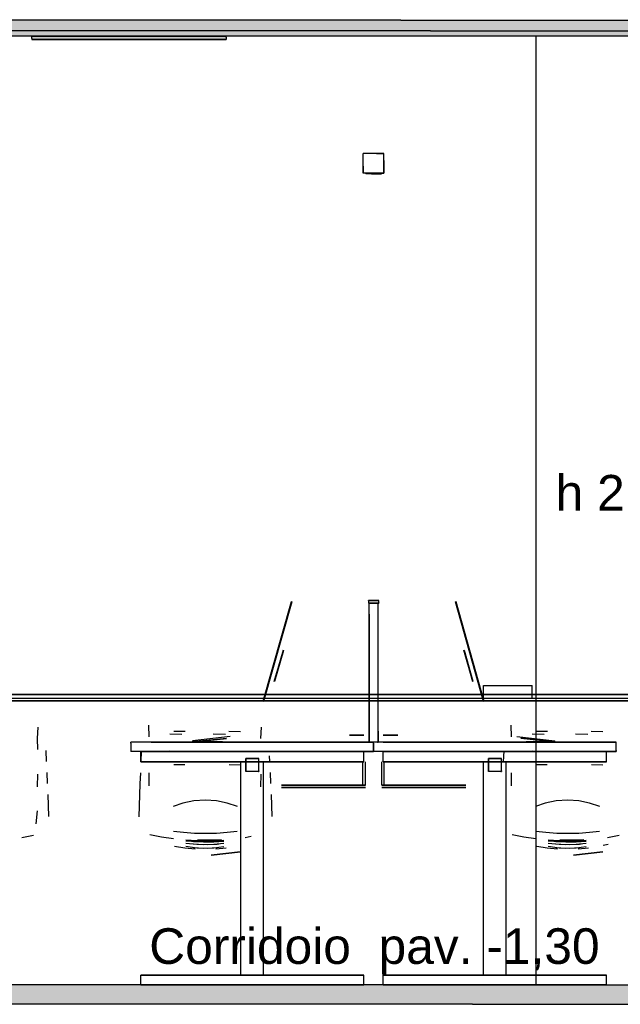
# Model space of a CAD drawing. Header units: millimetres. Extents: x -8253 to 34045, y -61360 to 6071.
# Tile 63 of 67: x 11106 to 12962, y -11360 to -8316. Entities that reach past the tile are written whole.
import ezdxf
from ezdxf.enums import TextEntityAlignment as Align

# ---------------------------------------------------------------- set-up
doc = ezdxf.new("R2010")
doc.units = ezdxf.units.MM
for name, color, linetype in [('S-QUOTE', 40, 'Continuous'), ('S-TAGLIO-ARR', 9, 'Continuous'), ('S-TAGLIO-CS', 9, 'Continuous'), ('S-TAGLIO-PAV', 33, 'Continuous'), ('S-TAGLIO-SOFF', 8, 'Continuous'), ('S-TESTI', 7, 'Continuous'), ('S-VISTA', 8, 'Continuous'), ('S-VISTA-ARREDI', 9, 'Continuous')]:
    doc.layers.add(name, color=color, linetype=linetype)
doc.styles.add('VISIO', font='arial.ttf')

msp = doc.modelspace()

# ---------------------------------------------------------------- hatches: boundary and pattern name
at = {"layer": 'S-TAGLIO-CS'}
for points in [[(14614, -8368), (13644, -8368), (13462, -8368), (13044, -8368), (12284, -8368), (12162, -8368), (12114, -8368), (12046, -8368), (11744, -8368), (11628, -8368), (11562, -8368), (11320, -8368), (11248, -8368), (11144, -8368), (11070, -8368), (10070, -8368), (10030, -8368), (9868, -8368), (9868, -8332), (9868, -8316), (10030, -8316), (10070, -8316), (11070, -8316), (11248, -8316), (11320, -8316), (11628, -8316), (12046, -8316), (12114, -8316), (12162, -8316), (12284, -8316), (14614, -8316), (14614, -8336), (14614, -8368)], [(11628, -8368), (11744, -8368), (11744, -8370), (11744, -8376), (11326, -8376), (11144, -8376), (11144, -8374), (11144, -8368), (11248, -8368), (11320, -8368), (11562, -8368), (11628, -8368)]]:
    msp.add_hatch(color=9, dxfattribs=at).paths.add_polyline_path(points)
at = {"layer": 'S-TAGLIO-PAV'}
msp.add_hatch(color=33, dxfattribs=at).paths.add_polyline_path([(9830, -11300), (9900, -11300), (10060, -11300), (10108, -11300), (11214, -11300), (11294, -11300), (11600, -11300), (12012, -11300), (12086, -11300), (12138, -11300), (12256, -11300), (12280, -11300), (12376, -11300), (14576, -11300), (14576, -11332), (14576, -11360), (12506, -11360), (12376, -11360), (12280, -11360), (12256, -11360), (12138, -11360), (12086, -11360), (12012, -11360), (11600, -11360), (11294, -11360), (11214, -11360), (11044, -11360), (10034, -11360), (9990, -11360), (9830, -11360), (9830, -11318), (9830, -11300)])

# ---------------------------------------------------------------- linework, layer by layer
at = {"layer": 'S-QUOTE'}
msp.add_line((12702.5, -11300), (12702.5, -8367), dxfattribs=at)
at = {"layer": 'S-TAGLIO-ARR'}
for p, q in [((12209.1, -8730), (12168, -8730)), ((12168, -8768.6), (12168, -8730)), ((12209.1, -8730), (12232, -8730)), ((12232, -8751.4), (12232, -8730)), ((12232, -8751.4), (12232, -8790)), ((12168, -8768.6), (12168, -8790)), ((12190.9, -8790), (12168, -8790)), ((12206.9, -8790), (12176, -8790)), ((12176, -8791.9), (12176, -8790)), ((12176, -8791.9), (12176, -8793)), ((12193.1, -8793), (12176, -8793)), ((12190.9, -8790), (12232, -8790)), ((12193.1, -8793), (12224, -8793)), ((12206.9, -8790), (12224, -8790)), ((12224, -8791.1), (12224, -8790)), ((12224, -8791.1), (12224, -8793)), ((12186.6, -10112), (12184, -10112)), ((12184, -10112.7), (12184, -10112)), ((12184, -10112.7), (12184, -10120)), ((12213.4, -10120), (12184, -10120)), ((12188.2, -10120), (12186, -10120)), ((12186, -10154.2), (12186, -10120)), ((12186.6, -10112), (12216, -10112)), ((12188.2, -10120), (12214, -10120)), ((12213.4, -10120), (12216, -10120)), ((12214, -10515.8), (12214, -10120)), ((12216, -10119.3), (12216, -10112)), ((12216, -10119.3), (12216, -10120)), ((12186, -10154.2), (12186, -10550)), ((12214, -10515.8), (12214, -10550)), ((11512.3, -10550), (11450, -10550)), ((11450, -10552.3), (11450, -10550)), ((11450, -10552.3), (11450, -10578)), ((11512.3, -10550), (12200, -10550)), ((12211.8, -10550), (12186, -10550)), ((12200, -10575.7), (12200, -10550)), ((12262.3, -10550), (12200, -10550)), ((12200, -10552.3), (12200, -10550)), ((12200, -10552.3), (12200, -10578)), ((12211.8, -10550), (12214, -10550)), ((12262.3, -10550), (12950, -10550)), ((12950, -10575.7), (12950, -10550)), ((12137.7, -10578), (11450, -10578)), ((12137.7, -10578), (12200, -10578)), ((12200, -10575.7), (12200, -10578)), ((12887.7, -10578), (12200, -10578)), ((12887.7, -10578), (12950, -10578)), ((12950, -10575.7), (12950, -10578)), ((11806.3, -10600), (11805, -10600)), ((11805, -10601.3), (11805, -10600)), ((11805, -10601.3), (11805, -10640)), ((11806.3, -10600), (11845, -10600)), ((11845, -10638.7), (11845, -10600)), ((12556.3, -10600), (12555, -10600)), ((12555, -10601.3), (12555, -10600)), ((12555, -10601.3), (12555, -10640)), ((12556.3, -10600), (12595, -10600)), ((12595, -10638.7), (12595, -10600)), ((11843.7, -10640), (11805, -10640)), ((11843.7, -10640), (11845, -10640)), ((11845, -10638.7), (11845, -10640)), ((12593.7, -10640), (12555, -10640)), ((12593.7, -10640), (12595, -10640)), ((12595, -10638.7), (12595, -10640))]:
    msp.add_line(p, q, dxfattribs=at)
at = {"layer": 'S-TAGLIO-CS'}
for p, q in [((11248.2, -8317), (11070, -8317)), ((11320.2, -8317), (11248.2, -8317)), ((11627, -8317), (11320.2, -8317)), ((12045.3, -8317), (11627, -8317)), ((12114.6, -8317), (12045.3, -8317)), ((12162.4, -8317), (12114.6, -8317)), ((12284.2, -8317), (12162.4, -8317)), ((12284.2, -8317), (14624.8, -8317)), ((11248.2, -8367), (11070, -8367)), ((11561.6, -8367), (11144, -8367)), ((11144, -8374), (11144, -8367)), ((11320.2, -8367), (11248.2, -8367)), ((11627, -8367), (11320.2, -8367)), ((11561.6, -8367), (11744, -8367)), ((12045.3, -8367), (11627, -8367)), ((11744, -8370), (11744, -8367)), ((11744, -8370), (11744, -8377)), ((12114.6, -8367), (12045.3, -8367)), ((12162.4, -8367), (12114.6, -8367)), ((12284.2, -8367), (12162.4, -8367)), ((14624.8, -8367), (12284.2, -8367)), ((11144, -8374), (11144, -8377)), ((11326.4, -8377), (11144, -8377)), ((11326.4, -8377), (11744, -8377))]:
    msp.add_line(p, q, dxfattribs=at)
at = {"layer": 'S-TAGLIO-PAV'}
for p, q in [((11214.2, -11300), (10107.4, -11300)), ((11294.6, -11300), (11214.2, -11300)), ((11599.6, -11300), (11294.6, -11300)), ((12012.8, -11300), (11599.6, -11300)), ((12085.1, -11300), (12012.8, -11300)), ((12137.1, -11300), (12085.1, -11300)), ((12256.1, -11300), (12137.1, -11300)), ((12279.3, -11300), (12256.1, -11300)), ((12375.5, -11300), (12279.3, -11300)), ((12375.5, -11300), (14575, -11300)), ((11214.2, -11360), (11043, -11360)), ((11294.6, -11360), (11214.2, -11360)), ((11599.6, -11360), (11294.6, -11360)), ((12012.8, -11360), (11599.6, -11360)), ((12085.1, -11360), (12012.8, -11360)), ((12137.1, -11360), (12085.1, -11360)), ((12256.1, -11360), (12137.1, -11360)), ((12279.3, -11360), (12256.1, -11360)), ((12375.5, -11360), (12279.3, -11360)), ((12505.5, -11360), (12375.5, -11360)), ((12505.5, -11360), (14575, -11360))]:
    msp.add_line(p, q, dxfattribs=at)
at = {"layer": 'S-TAGLIO-SOFF'}
for p, q in [((11214.2, -8350), (10107.4, -8350)), ((11294.6, -8350), (11214.2, -8350)), ((11599.6, -8350), (11294.6, -8350)), ((12012.8, -8350), (11599.6, -8350)), ((12085.1, -8350), (12012.8, -8350)), ((12137.1, -8350), (12085.1, -8350)), ((12256.1, -8350), (12137.1, -8350)), ((12279.3, -8350), (12256.1, -8350)), ((12375.5, -8350), (12279.3, -8350)), ((12375.5, -8350), (14575, -8350))]:
    msp.add_line(p, q, dxfattribs=at)
at = {"layer": 'S-VISTA'}
for p, q in [((11144, -8367), (11744, -8367)), ((11744, -8367), (11144, -8367)), ((11144, -8367), (11744, -8367)), ((11744, -8367), (11144, -8367)), ((11744, -8367), (11144, -8367)), ((11144, -8377), (11744, -8377)), ((11744, -8377), (11144, -8377)), ((11144, -8377), (11744, -8377)), ((11744, -8377), (11144, -8377)), ((11744, -8377), (11144, -8377))]:
    msp.add_line(p, q, dxfattribs=at)
at = {"layer": 'S-VISTA-ARREDI'}
for p, q in [((12232, -8730), (12168, -8730)), ((12168, -8790), (12168, -8730)), ((12232, -8790), (12232, -8730)), ((12232, -8790), (12168, -8790)), ((12224, -8790), (12176, -8790)), ((12224, -8793), (12176, -8793)), ((11946, -10115), (11859, -10423)), ((11859, -10423), (11946, -10115)), ((11947, -10116), (11860, -10424)), ((11860, -10424), (11947, -10116)), ((12216, -10112), (12184, -10112)), ((12216, -10120), (12184, -10120)), ((12186, -10550), (12186, -10120)), ((12214, -10550), (12214, -10120)), ((12453, -10116), (12540, -10424)), ((12540, -10424), (12453, -10116)), ((12454, -10115), (12541, -10423)), ((12541, -10423), (12454, -10115)), ((11920, -10265), (11893, -10361)), ((11920, -10265), (11893, -10361)), ((11893, -10362), (11921, -10265)), ((11921, -10266), (11894, -10362)), ((11921, -10266), (11894, -10362)), ((12507, -10362), (12479, -10265)), ((12479, -10266), (12506, -10362)), ((12479, -10266), (12506, -10362)), ((12480, -10265), (12507, -10361)), ((12480, -10265), (12507, -10361)), ((12540, -10374), (12690, -10374)), ((12540, -10414), (12540, -10374)), ((12690, -10414), (12690, -10374)), ((11000, -10402), (13700, -10402)), ((13700, -10402), (11000, -10402)), ((11000, -10414), (13700, -10414)), ((11000, -10422), (13700, -10422)), ((11000, -10422), (13700, -10422)), ((13700, -10422), (11000, -10422)), ((12540, -10414), (12690, -10414)), ((11506, -10533), (11505, -10497)), ((11506, -10533), (11505, -10497)), ((11506, -10533), (11505, -10497)), ((11506, -10533), (11505, -10497)), ((12626, -10533), (12625, -10497)), ((12626, -10533), (12625, -10497)), ((12626, -10533), (12625, -10497)), ((12626, -10533), (12625, -10497)), ((11162, -10503), (11160, -10538)), ((11570, -10524), (11607, -10525)), ((11617, -10517), (11582, -10517)), ((11757, -10532), (11640, -10545)), ((11757, -10532), (11640, -10545)), ((11704, -10524), (11742, -10525)), ((11789, -10518), (11752, -10517)), ((11852, -10503), (11850, -10538)), ((11852, -10503), (11850, -10538)), ((11852, -10503), (11850, -10538)), ((11852, -10503), (11850, -10538)), ((12125, -10528), (12170, -10528)), ((12170, -10528), (12125, -10528)), ((12275, -10528), (12230, -10528)), ((12230, -10528), (12275, -10528)), ((12643, -10532), (12760, -10545)), ((12643, -10532), (12760, -10545)), ((12690, -10524), (12727, -10525)), ((12737, -10517), (12702, -10517)), ((12824, -10524), (12862, -10525)), ((12909, -10518), (12872, -10517)), ((11160, -10538), (11161, -10572)), ((12200, -10550), (11450, -10550)), ((11639, -10548), (11745, -10537)), ((11639, -10548), (11745, -10537)), ((11639, -10550), (11745, -10538)), ((11639, -10550), (11745, -10538)), ((11640, -10548), (11745, -10537)), ((11640, -10548), (11745, -10537)), ((11648, -10549), (11690, -10549)), ((11648, -10549), (11690, -10549)), ((11648, -10550), (11690, -10550)), ((11648, -10550), (11690, -10550)), ((11690, -10549), (11653, -10549)), ((11690, -10549), (11653, -10549)), ((11690, -10550), (11653, -10550)), ((11690, -10550), (11653, -10550)), ((11733, -10549), (11690, -10549)), ((11733, -10549), (11690, -10549)), ((11690, -10549), (11728, -10549)), ((11690, -10549), (11725, -10549)), ((11733, -10550), (11690, -10550)), ((11733, -10550), (11690, -10550)), ((11690, -10550), (11728, -10550)), ((11690, -10550), (11728, -10550)), ((12125, -10550), (12170, -10550)), ((12170, -10550), (12125, -10550)), ((12950, -10550), (12200, -10550)), ((12275, -10550), (12230, -10550)), ((12230, -10550), (12275, -10550)), ((12761, -10548), (12655, -10537)), ((12761, -10548), (12655, -10537)), ((12760, -10548), (12655, -10537)), ((12760, -10548), (12655, -10537)), ((12761, -10550), (12655, -10538)), ((12761, -10550), (12655, -10538)), ((12667, -10549), (12710, -10549)), ((12667, -10549), (12710, -10549)), ((12667, -10550), (12710, -10550)), ((12667, -10550), (12710, -10550)), ((12710, -10549), (12672, -10549)), ((12710, -10550), (12672, -10550)), ((12710, -10550), (12672, -10550)), ((12710, -10549), (12675, -10549)), ((12710, -10549), (12747, -10549)), ((12710, -10549), (12747, -10549)), ((12752, -10549), (12710, -10549)), ((12752, -10549), (12710, -10549)), ((12710, -10550), (12747, -10550)), ((12710, -10550), (12747, -10550)), ((12752, -10550), (12710, -10550)), ((12752, -10550), (12710, -10550)), ((11187, -10575), (11188, -10609)), ((11187, -10575), (11188, -10609)), ((11187, -10575), (11188, -10609)), ((11187, -10575), (11188, -10609)), ((12200, -10578), (11450, -10578)), ((11480, -10578), (12170, -10578)), ((12170, -10578), (11480, -10578)), ((11480, -10610), (11480, -10578)), ((11480, -10610), (11480, -10578)), ((11481, -10610), (11483, -10576)), ((11481, -10610), (11483, -10576)), ((11481, -10610), (11483, -10576)), ((11481, -10610), (11483, -10576)), ((11570, -10576), (11607, -10577)), ((11570, -10576), (11607, -10577)), ((11570, -10576), (11607, -10577)), ((11570, -10576), (11607, -10577)), ((11877.5, -10592), (11878, -10609)), ((12170, -10610), (12170, -10578)), ((12170, -10610), (12170, -10578)), ((12950, -10578), (12200, -10578)), ((12920, -10578), (12230, -10578)), ((12230, -10578), (12920, -10578)), ((12230, -10610), (12230, -10578)), ((12230, -10610), (12230, -10578)), ((12601, -10610), (12603, -10576)), ((12690, -10576), (12727, -10577)), ((12690, -10576), (12727, -10577)), ((12690, -10576), (12727, -10577)), ((12690, -10576), (12727, -10577)), ((12920, -10610), (12920, -10578)), ((12920, -10610), (12920, -10578)), ((11480, -10610), (12170, -10610)), ((12170, -10610), (11480, -10610)), ((11616, -10620), (11582, -10620)), ((11616, -10620), (11582, -10620)), ((11616, -10620), (11582, -10620)), ((11616, -10620), (11582, -10620)), ((11789, -10621), (11753, -10620)), ((11790, -10610), (11860, -10610)), ((11790, -11270), (11790, -10610)), ((11790, -11270), (11790, -10610)), ((11845, -10600), (11805, -10600)), ((11805, -10640), (11805, -10600)), ((11845, -10640), (11845, -10600)), ((11860, -11270), (11860, -10610)), ((11860, -11270), (11860, -10610)), ((12167, -10682), (12167, -10610)), ((12167, -10682), (12167, -10610)), ((12175, -10682), (12175, -10610)), ((12175, -10682), (12175, -10610)), ((12225, -10682), (12225, -10610)), ((12225, -10682), (12225, -10610)), ((12920, -10610), (12230, -10610)), ((12230, -10610), (12920, -10610)), ((12233, -10682), (12233, -10610)), ((12233, -10682), (12233, -10610)), ((12540, -10610), (12610, -10610)), ((12540, -11270), (12540, -10610)), ((12540, -11270), (12540, -10610)), ((12595, -10600), (12555, -10600)), ((12555, -10640), (12555, -10600)), ((12595, -10640), (12595, -10600)), ((12610, -11270), (12610, -10610)), ((12610, -11270), (12610, -10610)), ((12736, -10620), (12702, -10620)), ((12736, -10620), (12702, -10620)), ((12736, -10620), (12702, -10620)), ((12736, -10620), (12702, -10620)), ((12909, -10621), (12873, -10620)), ((11161, -10688), (11162, -10649)), ((11190, -10643), (11191, -10677)), ((11190, -10643), (11191, -10677)), ((11190, -10643), (11191, -10677)), ((11190, -10643), (11191, -10677)), ((11478, -10678), (11480, -10644)), ((11478, -10678), (11480, -10644)), ((11478, -10678), (11480, -10644)), ((11478, -10678), (11480, -10644)), ((11505, -10644), (11505, -10685)), ((11505, -10644), (11505, -10685)), ((11505, -10644), (11505, -10685)), ((11505, -10644), (11505, -10685)), ((11845, -10640), (11805, -10640)), ((11851, -10688), (11852, -10649)), ((11880, -10643), (11880.5, -10660)), ((11880, -10643), (11880.5, -10660)), ((11880, -10643), (11880.5, -10660)), ((11880, -10643), (11881, -10677)), ((12595, -10640), (12555, -10640)), ((12625, -10644), (12625, -10685)), ((11477, -10712), (11478, -10678)), ((11477, -10712), (11478, -10678)), ((11477, -10712), (11478, -10678)), ((11477, -10712), (11478, -10678)), ((11915, -10682), (12175, -10682)), ((12175, -10682), (11915, -10682)), ((12485, -10682), (12225, -10682)), ((12225, -10682), (12485, -10682)), ((11193, -10711), (11194, -10745)), ((11193, -10711), (11194, -10745)), ((11193, -10711), (11194, -10745)), ((11193, -10711), (11194, -10745)), ((11476, -10746), (11477, -10712)), ((11476, -10746), (11477, -10712)), ((11476, -10746), (11477, -10712)), ((11476, -10746), (11477, -10712)), ((11883, -10711), (11884, -10745)), ((11915, -10690), (12175, -10690)), ((12175, -10690), (11915, -10690)), ((12485, -10690), (12225, -10690)), ((12225, -10690), (12485, -10690)), ((11194, -10745), (11195, -10779)), ((11194, -10745), (11195, -10779)), ((11194, -10745), (11195, -10779)), ((11194, -10745), (11195, -10779)), ((11610, -10738), (11580, -10748)), ((11610, -10738), (11580, -10748)), ((11610, -10738), (11580, -10748)), ((11610, -10738), (11580, -10748)), ((11644, -10731), (11610, -10738)), ((11644, -10731), (11610, -10738)), ((11644, -10731), (11610, -10738)), ((11644, -10731), (11610, -10738)), ((11680, -10729), (11644, -10731)), ((11680, -10729), (11644, -10731)), ((11680, -10729), (11644, -10731)), ((11680, -10729), (11644, -10731)), ((11714, -10731), (11680, -10729)), ((11714, -10731), (11680, -10729)), ((11714, -10731), (11680, -10729)), ((11714, -10731), (11680, -10729)), ((11747, -10738), (11714, -10731)), ((11747, -10738), (11714, -10731)), ((11747, -10738), (11714, -10731)), ((11747, -10738), (11714, -10731)), ((11779, -10748), (11747, -10738)), ((11779, -10748), (11747, -10738)), ((11779, -10748), (11747, -10738)), ((11779, -10748), (11747, -10738)), ((11884, -10745), (11885, -10779)), ((12730, -10738), (12700, -10748)), ((12730, -10738), (12700, -10748)), ((12730, -10738), (12700, -10748)), ((12730, -10738), (12700, -10748)), ((12764, -10731), (12730, -10738)), ((12764, -10731), (12730, -10738)), ((12764, -10731), (12730, -10738)), ((12764, -10731), (12730, -10738)), ((12800, -10729), (12764, -10731)), ((12800, -10729), (12764, -10731)), ((12800, -10729), (12764, -10731)), ((12800, -10729), (12764, -10731)), ((12834, -10731), (12800, -10729)), ((12834, -10731), (12800, -10729)), ((12834, -10731), (12800, -10729)), ((12834, -10731), (12800, -10729)), ((12867, -10738), (12834, -10731)), ((12867, -10738), (12834, -10731)), ((12867, -10738), (12834, -10731)), ((12867, -10738), (12834, -10731)), ((12899, -10748), (12867, -10738)), ((12899, -10748), (12867, -10738)), ((12899, -10748), (12867, -10738)), ((12899, -10748), (12867, -10738)), ((11160, -10762), (11156, -10802)), ((11475, -10780), (11476, -10746)), ((11475, -10780), (11476, -10746)), ((11475, -10780), (11476, -10746)), ((11475, -10780), (11476, -10746)), ((11158, -10782), (11156, -10802)), ((11158, -10782), (11156, -10802)), ((11158, -10782), (11156, -10802)), ((11508, -10835), (11544, -10842)), ((11508, -10835), (11544, -10842)), ((11508, -10835), (11544, -10842)), ((11508, -10835), (11544, -10842)), ((11581, -10825), (11612, -10828)), ((11581, -10825), (11612, -10828)), ((11581, -10825), (11612, -10828)), ((11581, -10825), (11612, -10828)), ((11612, -10828), (11646, -10831)), ((11612, -10828), (11646, -10831)), ((11612, -10828), (11646, -10831)), ((11612, -10828), (11646, -10831)), ((11646, -10831), (11680, -10831)), ((11646, -10831), (11680, -10831)), ((11646, -10831), (11680, -10831)), ((11646, -10831), (11680, -10831)), ((11680, -10831), (11714, -10831)), ((11680, -10831), (11714, -10831)), ((11680, -10831), (11714, -10831)), ((11680, -10831), (11714, -10831)), ((11714, -10831), (11747, -10828)), ((11714, -10831), (11747, -10828)), ((11714, -10831), (11747, -10828)), ((11714, -10831), (11747, -10828)), ((11747, -10828), (11778, -10825)), ((11747, -10828), (11778, -10825)), ((11747, -10828), (11778, -10825)), ((11747, -10828), (11778, -10825)), ((12628, -10835), (12664, -10842)), ((12628, -10835), (12664, -10842)), ((12628, -10835), (12664, -10842)), ((12628, -10835), (12664, -10842)), ((12701, -10825), (12732, -10828)), ((12701, -10825), (12732, -10828)), ((12701, -10825), (12732, -10828)), ((12701, -10825), (12732, -10828)), ((12732, -10828), (12766, -10831)), ((12732, -10828), (12766, -10831)), ((12732, -10828), (12766, -10831)), ((12732, -10828), (12766, -10831)), ((12766, -10831), (12800, -10831)), ((12766, -10831), (12800, -10831)), ((12766, -10831), (12800, -10831)), ((12766, -10831), (12800, -10831)), ((12800, -10831), (12834, -10831)), ((12800, -10831), (12834, -10831)), ((12800, -10831), (12834, -10831)), ((12800, -10831), (12834, -10831)), ((12834, -10831), (12867, -10828)), ((12834, -10831), (12867, -10828)), ((12834, -10831), (12867, -10828)), ((12834, -10831), (12867, -10828)), ((12867, -10828), (12898, -10825)), ((12867, -10828), (12898, -10825)), ((12867, -10828), (12898, -10825)), ((12867, -10828), (12898, -10825)), ((11113, -10844), (11149, -10837)), ((11113, -10844), (11149, -10837)), ((11113, -10844), (11149, -10837)), ((11113, -10844), (11149, -10837)), ((11544, -10842), (11581, -10847)), ((11544, -10842), (11581, -10847)), ((11544, -10842), (11581, -10847)), ((11544, -10842), (11581, -10847)), ((11654, -10855), (11620, -10853)), ((11654, -10855), (11620, -10853)), ((11654, -10855), (11620, -10853)), ((11654, -10855), (11620, -10853)), ((11654, -10858), (11620, -10856)), ((11654, -10858), (11620, -10856)), ((11654, -10858), (11620, -10856)), ((11654, -10858), (11620, -10856)), ((11654, -10866), (11620, -10863)), ((11654, -10866), (11620, -10863)), ((11654, -10866), (11620, -10863)), ((11654, -10866), (11620, -10863)), ((11643, -10857), (11674, -10858)), ((11643, -10857), (11674, -10858)), ((11643, -10857), (11674, -10858)), ((11643, -10857), (11674, -10858)), ((11643, -10864), (11674, -10866)), ((11643, -10864), (11674, -10866)), ((11643, -10864), (11674, -10866)), ((11643, -10864), (11674, -10866)), ((11644, -10854), (11675, -10855)), ((11644, -10854), (11675, -10855)), ((11644, -10854), (11675, -10855)), ((11644, -10854), (11675, -10855)), ((11685, -10855), (11654, -10855)), ((11685, -10855), (11654, -10855)), ((11685, -10855), (11654, -10855)), ((11685, -10855), (11654, -10855)), ((11685, -10859), (11654, -10858)), ((11685, -10859), (11654, -10858)), ((11685, -10859), (11654, -10858)), ((11685, -10859), (11654, -10858)), ((11685, -10867), (11654, -10866)), ((11685, -10867), (11654, -10866)), ((11685, -10867), (11654, -10866)), ((11685, -10867), (11654, -10866)), ((11656, -10852), (11693, -10852)), ((11656, -10852), (11693, -10852)), ((11656, -10852), (11693, -10852)), ((11656, -10852), (11693, -10852)), ((11674, -10858), (11706, -10858)), ((11674, -10858), (11706, -10858)), ((11674, -10858), (11706, -10858)), ((11674, -10858), (11706, -10858)), ((11674, -10866), (11706, -10865)), ((11674, -10866), (11706, -10865)), ((11674, -10866), (11706, -10865)), ((11674, -10866), (11706, -10865)), ((11675, -10855), (11706, -10854)), ((11675, -10855), (11706, -10854)), ((11675, -10855), (11706, -10854)), ((11675, -10855), (11706, -10854)), ((11716, -10854), (11685, -10855)), ((11716, -10854), (11685, -10855)), ((11716, -10854), (11685, -10855)), ((11716, -10854), (11685, -10855)), ((11716, -10858), (11685, -10859)), ((11716, -10858), (11685, -10859)), ((11716, -10858), (11685, -10859)), ((11716, -10858), (11685, -10859)), ((11716, -10866), (11685, -10867)), ((11716, -10866), (11685, -10867)), ((11716, -10866), (11685, -10867)), ((11716, -10866), (11685, -10867)), ((11693, -10852), (11730, -10851)), ((11693, -10852), (11711.5, -10851.5)), ((11693, -10852), (11711.5, -10851.5)), ((11693, -10852), (11711.5, -10851.5)), ((11706, -10854), (11737, -10853)), ((11706, -10854), (11721.5, -10853.5)), ((11706, -10854), (11721.5, -10853.5)), ((11706, -10854), (11721.5, -10853.5)), ((11706, -10858), (11737, -10856)), ((11706, -10858), (11721.5, -10857)), ((11706, -10858), (11721.5, -10857)), ((11706, -10858), (11721.5, -10857)), ((11706, -10865), (11737, -10862)), ((11706, -10865), (11721.5, -10863.5)), ((11706, -10865), (11721.5, -10863.5)), ((11706, -10865), (11721.5, -10863.5)), ((11803, -10844), (11821, -10840.5)), ((12664, -10842), (12701, -10847)), ((12664, -10842), (12701, -10847)), ((12664, -10842), (12701, -10847)), ((12664, -10842), (12701, -10847)), ((12774, -10855), (12740, -10853)), ((12774, -10855), (12740, -10853)), ((12774, -10855), (12740, -10853)), ((12774, -10855), (12740, -10853)), ((12774, -10858), (12740, -10856)), ((12774, -10858), (12740, -10856)), ((12774, -10858), (12740, -10856)), ((12774, -10858), (12740, -10856)), ((12774, -10866), (12740, -10863)), ((12774, -10866), (12740, -10863)), ((12774, -10866), (12740, -10863)), ((12774, -10866), (12740, -10863)), ((12763, -10857), (12794, -10858)), ((12763, -10857), (12794, -10858)), ((12763, -10857), (12794, -10858)), ((12763, -10857), (12794, -10858)), ((12763, -10864), (12794, -10866)), ((12763, -10864), (12794, -10866)), ((12763, -10864), (12794, -10866)), ((12763, -10864), (12794, -10866)), ((12764, -10854), (12795, -10855)), ((12764, -10854), (12795, -10855)), ((12764, -10854), (12795, -10855)), ((12764, -10854), (12795, -10855)), ((12805, -10855), (12774, -10855)), ((12805, -10855), (12774, -10855)), ((12805, -10855), (12774, -10855)), ((12805, -10855), (12774, -10855)), ((12805, -10859), (12774, -10858)), ((12805, -10859), (12774, -10858)), ((12805, -10859), (12774, -10858)), ((12805, -10859), (12774, -10858)), ((12805, -10867), (12774, -10866)), ((12805, -10867), (12774, -10866)), ((12805, -10867), (12774, -10866)), ((12805, -10867), (12774, -10866)), ((12776, -10852), (12813, -10852)), ((12776, -10852), (12813, -10852)), ((12776, -10852), (12813, -10852)), ((12776, -10852), (12813, -10852)), ((12794, -10858), (12826, -10858)), ((12794, -10858), (12826, -10858)), ((12794, -10858), (12826, -10858)), ((12794, -10858), (12826, -10858)), ((12794, -10866), (12826, -10865)), ((12794, -10866), (12826, -10865)), ((12794, -10866), (12826, -10865)), ((12794, -10866), (12826, -10865)), ((12795, -10855), (12826, -10854)), ((12795, -10855), (12826, -10854)), ((12795, -10855), (12826, -10854)), ((12795, -10855), (12826, -10854)), ((12836, -10854), (12805, -10855)), ((12836, -10854), (12805, -10855)), ((12836, -10854), (12805, -10855)), ((12836, -10854), (12805, -10855)), ((12836, -10858), (12805, -10859)), ((12836, -10858), (12805, -10859)), ((12836, -10858), (12805, -10859)), ((12836, -10858), (12805, -10859)), ((12836, -10866), (12805, -10867)), ((12836, -10866), (12805, -10867)), ((12836, -10866), (12805, -10867)), ((12836, -10866), (12805, -10867)), ((12813, -10852), (12850, -10851)), ((12813, -10852), (12831.5, -10851.5)), ((12813, -10852), (12831.5, -10851.5)), ((12813, -10852), (12831.5, -10851.5)), ((12826, -10854), (12857, -10853)), ((12826, -10854), (12841.5, -10853.5)), ((12826, -10854), (12841.5, -10853.5)), ((12826, -10854), (12841.5, -10853.5)), ((12826, -10858), (12857, -10856)), ((12826, -10858), (12841.5, -10857)), ((12826, -10858), (12841.5, -10857)), ((12826, -10858), (12841.5, -10857)), ((12826, -10865), (12857, -10862)), ((12826, -10865), (12841.5, -10863.5)), ((12826, -10865), (12841.5, -10863.5)), ((12826, -10865), (12841.5, -10863.5)), ((12925, -10866), (12910, -10869)), ((12925, -10866), (12910, -10869)), ((12925, -10866), (12910, -10869)), ((12925, -10866), (12910, -10869)), ((12923, -10844), (12959, -10837)), ((12923, -10844), (12959, -10837)), ((12923, -10844), (12959, -10837)), ((12923, -10844), (12959, -10837)), ((11616, -10877), (11585, -10872)), ((11616, -10877), (11585, -10872)), ((11616, -10877), (11585, -10872)), ((11616, -10877), (11585, -10872)), ((11648, -10880), (11616, -10877)), ((11648, -10880), (11616, -10877)), ((11648, -10880), (11616, -10877)), ((11648, -10880), (11616, -10877)), ((11654, -10877), (11620, -10872)), ((11654, -10877), (11620, -10872)), ((11654, -10877), (11620, -10872)), ((11654, -10877), (11620, -10872)), ((11643, -10875), (11674, -10877)), ((11643, -10875), (11674, -10877)), ((11643, -10875), (11674, -10877)), ((11643, -10875), (11674, -10877)), ((11685, -10878), (11654, -10877)), ((11685, -10878), (11654, -10877)), ((11685, -10878), (11654, -10877)), ((11685, -10878), (11654, -10877)), ((11674, -10877), (11706, -10876)), ((11674, -10877), (11706, -10876)), ((11674, -10877), (11706, -10876)), ((11674, -10877), (11706, -10876)), ((11716, -10876), (11685, -10878)), ((11716, -10876), (11685, -10878)), ((11716, -10876), (11685, -10878)), ((11716, -10876), (11685, -10878)), ((11788, -10889), (11698, -10899)), ((11698, -10899), (11788, -10889)), ((11788, -10889), (11698, -10899)), ((11698, -10899), (11788, -10889)), ((11788, -10889), (11698, -10899)), ((11698, -10899), (11788, -10889)), ((11788, -10889), (11698, -10899)), ((11698, -10899), (11788, -10889)), ((11706, -10876), (11737, -10872)), ((11706, -10876), (11721.5, -10874)), ((11706, -10876), (11721.5, -10874)), ((11706, -10876), (11721.5, -10874)), ((11744, -10877), (11712, -10880)), ((11744, -10877), (11712, -10880)), ((11744, -10877), (11712, -10880)), ((11744, -10877), (11712, -10880)), ((12736, -10877), (12705, -10872)), ((12736, -10877), (12705, -10872)), ((12736, -10877), (12705, -10872)), ((12736, -10877), (12705, -10872)), ((12768, -10880), (12736, -10877)), ((12768, -10880), (12736, -10877)), ((12768, -10880), (12736, -10877)), ((12768, -10880), (12736, -10877)), ((12774, -10877), (12740, -10872)), ((12774, -10877), (12740, -10872)), ((12774, -10877), (12740, -10872)), ((12774, -10877), (12740, -10872)), ((12763, -10875), (12794, -10877)), ((12763, -10875), (12794, -10877)), ((12763, -10875), (12794, -10877)), ((12763, -10875), (12794, -10877)), ((12805, -10878), (12774, -10877)), ((12805, -10878), (12774, -10877)), ((12805, -10878), (12774, -10877)), ((12805, -10878), (12774, -10877)), ((12794, -10877), (12826, -10876)), ((12794, -10877), (12826, -10876)), ((12794, -10877), (12826, -10876)), ((12794, -10877), (12826, -10876)), ((12836, -10876), (12805, -10878)), ((12836, -10876), (12805, -10878)), ((12836, -10876), (12805, -10878)), ((12836, -10876), (12805, -10878)), ((12908, -10889), (12818, -10899)), ((12818, -10899), (12908, -10889)), ((12908, -10889), (12818, -10899)), ((12818, -10899), (12908, -10889)), ((12908, -10889), (12818, -10899)), ((12818, -10899), (12908, -10889)), ((12908, -10889), (12818, -10899)), ((12818, -10899), (12908, -10889)), ((12826, -10876), (12857, -10872)), ((12826, -10876), (12841.5, -10874)), ((12826, -10876), (12841.5, -10874)), ((12826, -10876), (12841.5, -10874)), ((12864, -10877), (12832, -10880)), ((12864, -10877), (12832, -10880)), ((12864, -10877), (12832, -10880)), ((12864, -10877), (12832, -10880)), ((11480, -11270), (12170, -11270)), ((12170, -11270), (11480, -11270)), ((11480, -11300), (11480, -11270)), ((11480, -11300), (11480, -11270)), ((11790, -11270), (11860, -11270)), ((12170, -11300), (12170, -11270)), ((12170, -11300), (12170, -11270)), ((12920, -11270), (12230, -11270)), ((12230, -11270), (12920, -11270)), ((12230, -11300), (12230, -11270)), ((12230, -11300), (12230, -11270)), ((12540, -11270), (12610, -11270)), ((12920, -11300), (12920, -11270)), ((12920, -11300), (12920, -11270)), ((11480, -11300), (12170, -11300)), ((12170, -11300), (11480, -11300)), ((12920, -11300), (12230, -11300)), ((12230, -11300), (12920, -11300))]:
    msp.add_line(p, q, dxfattribs=at)

# ---------------------------------------------------------------- texts
at = {"layer": 'S-QUOTE', "style": 'VISIO'}
msp.add_text('h 2,93', height=110, dxfattribs=at).set_placement((12762.5, -9833.5))
at = {"layer": 'S-TESTI', "style": 'VISIO'}
msp.add_text('Corridoio  pav. -1,30', height=110, dxfattribs=at).set_placement((12202.5, -11180), align=Align.MIDDLE_CENTER)

doc.saveas('drawing.dxf')
